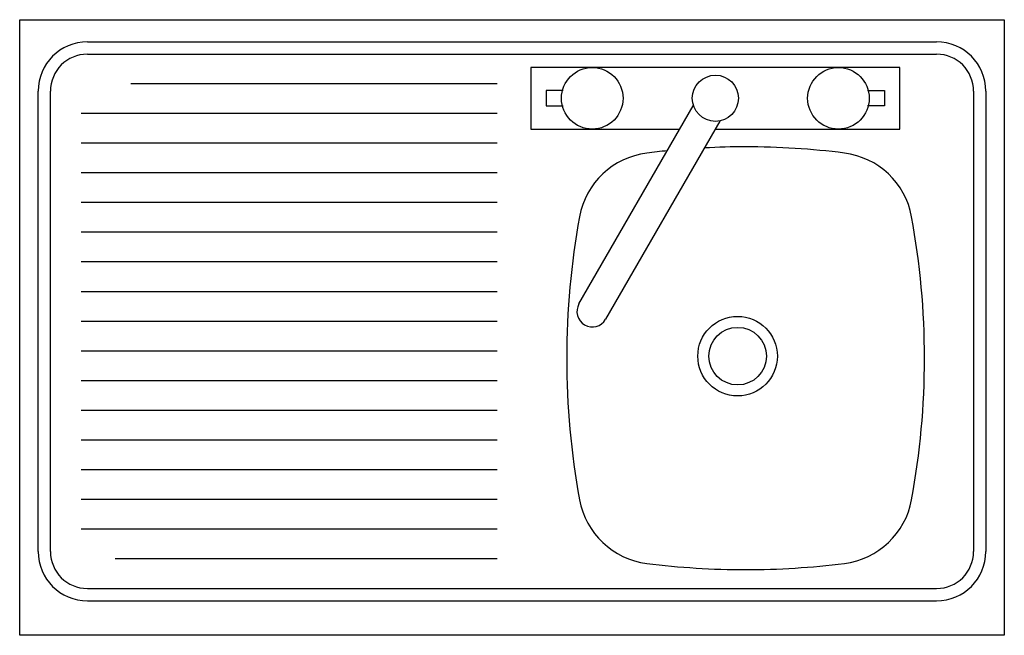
# Model space of a CAD drawing. Extents: x 31.919 to 32.719, y 14.241 to 14.741.
import ezdxf

# ---------------------------------------------------------------- set-up
doc = ezdxf.new("R2010")
doc.units = 0
doc.header["$MEASUREMENT"] = 0
doc.layers.get('0').update_dxf_attribs({"color": 1, "linetype": 'CONTINUOUS'})
doc.layers.add('035', color=2, linetype='CONTINUOUS')

msp = doc.modelspace()

# ---------------------------------------------------------------- linework, layer by layer
for p, q in [((31.97438, 14.72272), (32.66438, 14.72272)), ((31.97438, 14.71272), (32.66438, 14.71272)), ((32.30738, 14.68859), (32.00969, 14.68859)), ((31.93438, 14.30872), (31.93438, 14.68272)), ((31.94438, 14.30872), (31.94438, 14.68272)), ((32.36103, 14.68315), (32.3471, 14.68315)), ((32.3471, 14.68315), (32.3471, 14.67065)), ((32.60817, 14.68315), (32.6221, 14.68315)), ((32.6221, 14.68315), (32.6221, 14.67065)), ((32.69438, 14.68272), (32.69438, 14.30872)), ((32.70438, 14.68272), (32.70438, 14.30872)), ((32.30738, 14.66448), (31.96938, 14.66448)), ((32.3471, 14.67065), (32.36103, 14.67065)), ((32.37378, 14.50994), (32.46664, 14.6708)), ((32.6221, 14.67065), (32.60817, 14.67065)), ((32.4883, 14.6583), (32.39543, 14.49744)), ((32.30738, 14.64037), (31.96938, 14.64037)), ((32.30738, 14.61626), (31.96938, 14.61626)), ((32.30738, 14.59215), (31.96938, 14.59215)), ((32.30738, 14.56804), (31.96938, 14.56804)), ((32.30738, 14.54393), (31.96938, 14.54393)), ((32.30738, 14.51982), (31.96938, 14.51982)), ((32.30738, 14.49571), (31.96938, 14.49571)), ((32.30738, 14.4716), (31.96938, 14.4716)), ((32.30738, 14.44749), (31.96938, 14.44749)), ((32.30738, 14.42338), (31.96938, 14.42338)), ((32.30738, 14.39927), (31.96938, 14.39927)), ((32.30738, 14.37516), (31.96938, 14.37516)), ((32.30738, 14.35105), (31.96938, 14.35105)), ((32.30738, 14.32694), (31.96938, 14.32694)), ((32.30738, 14.30283), (31.9969, 14.30283)), ((31.97438, 14.27872), (32.66438, 14.27872)), ((31.97438, 14.26872), (32.66438, 14.26872))]:
    msp.add_line(p, q)
msp.add_lwpolyline([(32.48475, 14.6519), (32.6346, 14.6519), (32.6346, 14.7019), (32.3346, 14.7019), (32.3346, 14.6519), (32.4558, 14.6519)])
for centre, radius in [((32.3846, 14.6769), 0.025), ((32.5846, 14.6769), 0.025), ((32.4846, 14.6769), 0.01875), ((32.50268, 14.46745), 0.0323), ((32.50268, 14.46745), 0.02337)]:
    msp.add_circle(centre, radius)
for centre, radius, start, end in [((31.97438, 14.68272), 0.04, 90, 180), ((32.66438, 14.68272), 0.04, 0, 90), ((31.97438, 14.68272), 0.03, 90, 180), ((32.66438, 14.68272), 0.03, 0, 90), ((32.43696, 14.56914), 0.06375, 97.23, 169.61876), ((32.50917, 13.99995), 0.6375, 95.7272, 97.23), ((32.50917, 13.99995), 0.6375, 90, 93.00475), ((32.50917, 13.99995), 0.6375, 82.77, 90), ((32.58138, 14.56914), 0.06375, 10.38124, 82.77), ((33.00132, 14.46575), 0.6375, 169.61876, 180), ((32.01702, 14.46575), 0.6375, 0, 10.38124), ((32.3846, 14.50369), 0.0125, 150, 330), ((33.00132, 14.46575), 0.6375, 180, 190.38124), ((32.01702, 14.46575), 0.6375, 349.61876, 0), ((32.43696, 14.36236), 0.06375, 190.38124, 262.77), ((32.58138, 14.36236), 0.06375, 277.23, 349.61876), ((31.97438, 14.30872), 0.04, 180, 270), ((31.97438, 14.30872), 0.03, 180, 270), ((32.66438, 14.30872), 0.03, 270, 0), ((32.66438, 14.30872), 0.04, 270, 0), ((32.50917, 14.93155), 0.6375, 262.77, 270), ((32.50917, 14.93155), 0.6375, 270, 277.23)]:
    msp.add_arc(centre, radius, start, end)
at = {"layer": '035'}
for p, q in [((31.91938, 14.24072), (31.91938, 14.74072)), ((31.91938, 14.74072), (32.71938, 14.74072)), ((32.71938, 14.74072), (32.71938, 14.24072)), ((32.71938, 14.24072), (31.91938, 14.24072))]:
    msp.add_line(p, q, dxfattribs=at)

doc.saveas('drawing.dxf')
